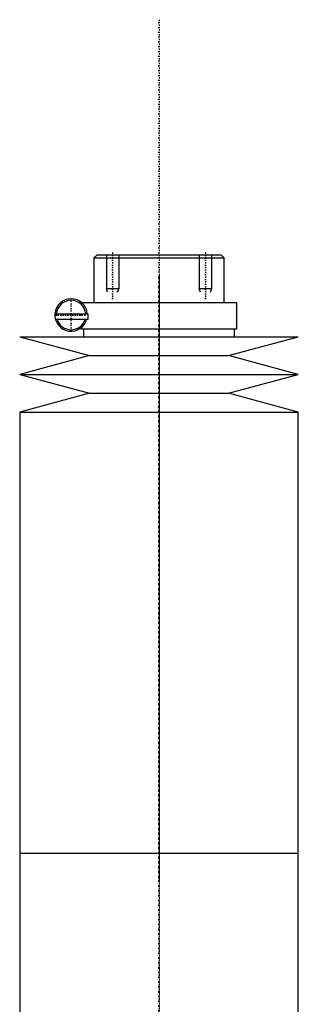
# Model space of a CAD drawing. Extents: x -90 to 90, y -146 to 645.
# Tile 3 of 3: x -45 to 45, y 327 to 645. Entities that reach past the tile are written whole.
import ezdxf

# ---------------------------------------------------------------- set-up
doc = ezdxf.new("R2010")
doc.units = 0
doc.linetypes.add('CENTER', pattern=[1.5, 0.45, -0.5, 0.05, -0.5])
for name, color, linetype in [('AM_0', 7, 'CONTINUOUS'), ('AM_10', 7, 'CONTINUOUS'), ('AM_7', 7, 'CENTER')]:
    doc.layers.add(name, color=color, linetype=linetype)

msp = doc.modelspace()

# ---------------------------------------------------------------- linework, layer by layer
at = {"layer": 'AM_0', "color": 7, "linetype": 'CONTINUOUS'}
for p, q in [((-20, 569), (-21, 568)), ((-21, 568), (-21, 553.5)), ((-21, 568), (21, 568)), ((-20, 569), (20, 569)), ((21, 568), (20, 569)), ((21, 553.5), (21, 568)), ((-25, 553.5), (25.15, 553.5)), ((25.15, 545), (25.15, 553.5)), ((-33.63, 549.9), (-23, 549.9)), ((-23.34, 548.1), (-33.46, 548.1)), ((-23.29, 548.1), (-23.29, 548.31)), ((-23, 548.1), (-23.29, 548.1)), ((-23, 549.9), (-23, 548.1)), ((-25.15, 545.38), (-25.15, 545)), ((-25.15, 545), (25.15, 545)), ((-24.35, 545), (-24.35, 542.5)), ((24.35, 542.5), (24.35, 545)), ((-45, 542.5), (-22.5, 536.4)), ((-45, 542.5), (45, 542.5)), ((22.5, 536.4), (45, 542.5)), ((-22.5, 536.4), (-45, 530.3)), ((-22.5, 536.4), (22.5, 536.4)), ((45, 530.3), (22.5, 536.4)), ((-45, 530.3), (-22.5, 524.2)), ((-45, 530.3), (45, 530.3)), ((22.5, 524.2), (45, 530.3)), ((-22.5, 524.2), (-45, 518.1)), ((-22.5, 524.2), (22.5, 524.2)), ((45, 518.1), (22.5, 524.2)), ((-45, 518.1), (-45, 375.5)), ((-45, 518.1), (45, 518.1)), ((45, 375.5), (45, 518.1)), ((-45, 375.5), (-45, 316.5)), ((-45, 375.5), (45, 375.5)), ((-45, 375.5), (0, 375.5)), ((45, 316.5), (45, 375.5))]:
    msp.add_line(p, q, dxfattribs=at)
for radius, start, end in [(5.25, 4.3696, 346.8943), (4.75, 4.8306, 175.1694), (4.75, 197.1418, 342.8582)]:
    msp.add_arc((-28.4, 549.5), radius, start, end, dxfattribs=at)
at = {"layer": 'AM_10', "color": 7, "linetype": 'CONTINUOUS'}
for p, q in [((-17, 569), (-17, 558)), ((-13, 569), (-13, 558)), ((13, 569), (13, 558)), ((17, 569), (17, 558)), ((-13, 558), (-17, 558)), ((-16.62, 556.9), (-17, 558)), ((-13.38, 556.9), (-13, 558)), ((17, 558), (13, 558)), ((13.38, 556.9), (13, 558)), ((16.62, 556.9), (17, 558))]:
    msp.add_line(p, q, dxfattribs=at)
at = {"layer": 'AM_7', "color": 4, "linetype": 'CENTER'}
for p, q in [((0, 644.98), (0, -146.47)), ((-15, 569.71), (-15, 554.16)), ((15, 569.71), (15, 554.16)), ((0, 562.4), (0, 366.6)), ((-28.4, 544.41), (-28.4, 554.59)), ((-33.49, 549.5), (-23.31, 549.5)), ((0, 384.4), (0, 188.6))]:
    msp.add_line(p, q, dxfattribs=at)

doc.saveas('drawing.dxf')
